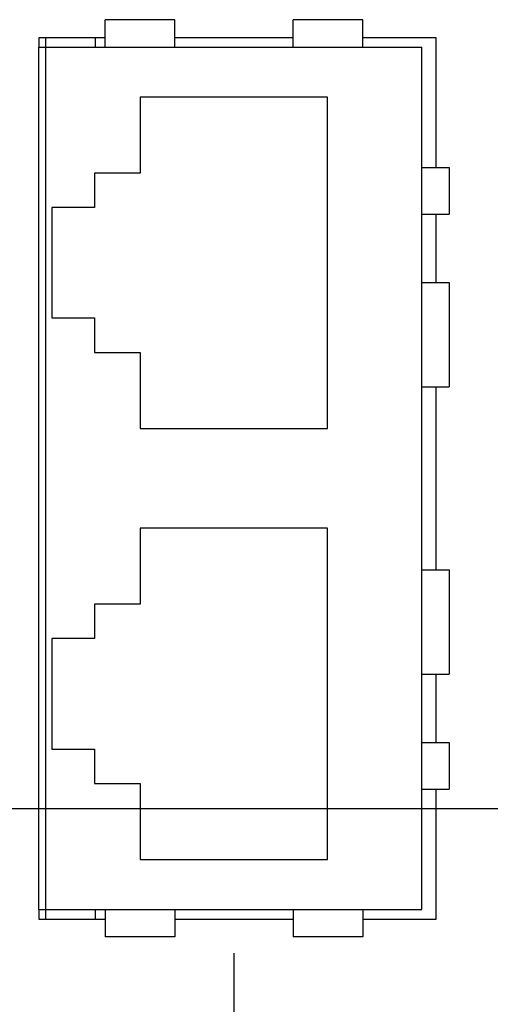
# Model space of a CAD drawing. Header units: inches. Extents: x 0 to 34, y 0 to 22.
# Tile 57 of 109: x 16.651 to 17.323, y 15.245 to 16.65. Entities that reach past the tile are written whole.
import ezdxf

# ---------------------------------------------------------------- set-up
doc = ezdxf.new("R2010")
doc.units = ezdxf.units.IN
doc.header["$LTSCALE"] = 1.87
doc.header["$MEASUREMENT"] = 0
doc.layers.get('0').update_dxf_attribs({"linetype": 'CONTINUOUS'})
doc.layers.add('DIMENSIONS', color=7, linetype='CONTINUOUS')
doc.styles.get("Standard").update_dxf_attribs({"font": 'txt', "width": 0.8})
doc.dimstyles.new('DIMSTYLE_1', dxfattribs={"dimtxt": 0.125, "dimasz": 0.18, "dimexe": 0.18, "dimexo": 0.0625, "dimgap": 0.09, "dimtad": 0, "dimtih": 1, "dimtoh": 1, "dimdec": 3, "dimzin": 4, "dimdsep": 46, "dimtxsty": 'STANDARD', "dimblk": '_FILLED', "dimblk1": '_FILLED', "dimblk2": '_FILLED', "dimcen": 0.09, "dimadec": 0, "dimazin": 0, "dimtp": 0.01, "dimtm": 0.01, "dimtfac": 1, "dimtdec": 3, "dimtofl": 0, "dimtmove": 0, "dimatfit": 3, "dimldrblk": '_FILLED', "dimfxl": 1, "dimtolj": 1, "dimtzin": 4, "dimarcsym": 0})

# ---------------------------------------------------------------- blocks, each defined once
blk = doc.blocks.new('_FILLED')
at = {"color": 0, "linetype": 'BYBLOCK'}
blk.add_solid([(0, 0), (-1, 0.1736), (-1, -0.1736)], dxfattribs=at)
blk = doc.blocks.new('*D15')
at = {"layer": 'DIMENSIONS', "color": 2, "linetype": 'CONTINUOUS'}
for p, q in [((18.1388, 15.4102), (18.1388, 13.1544)), ((15.3368, 14.6682), (15.3368, 13.1544)), ((15.3368, 13.2794), (16.0478, 13.2794)), ((18.1388, 13.2794), (17.4978, 13.2794))]:
    blk.add_line(p, q, dxfattribs=at)
at = {"layer": 'DIMENSIONS', "color": 2, "linetype": 'CONTINUOUS', "xscale": 0.18, "yscale": 0.18, "zscale": 0.18, "rotation": 180}
blk.add_blockref('_FILLED', (15.3368, 13.2794), dxfattribs=at)
at = {"layer": 'DIMENSIONS', "color": 2, "linetype": 'CONTINUOUS', "xscale": 0.18, "yscale": 0.18, "zscale": 0.18}
blk.add_blockref('_FILLED', (18.1388, 13.2794), dxfattribs=at)
at = {"layer": 'DIMENSIONS', "color": 2, "linetype": 'CONTINUOUS', "width": 0.8}
for s, p in [('[', (16.7353, 13.2169)), (']', (17.3353, 13.2169)), ('2.802', (16.1103, 13.2169)), ('71.17', (16.8353, 13.2169))]:
    blk.add_text(s, height=0.125, dxfattribs=at).set_placement(p)
blk = doc.blocks.new('*D16')
at = {"layer": 'DIMENSIONS', "color": 2, "linetype": 'CONTINUOUS'}
for p, q in [((16.9571, 15.3183), (16.9571, 13.9044)), ((15.3368, 14.7227), (15.3368, 13.9044)), ((16.1469, 14.0294), (14.8089, 14.0294)), ((15.3368, 14.0294), (16.1469, 14.0294)), ((16.9571, 14.0294), (16.1469, 14.0294))]:
    blk.add_line(p, q, dxfattribs=at)
at = {"layer": 'DIMENSIONS', "color": 2, "linetype": 'CONTINUOUS', "xscale": 0.18, "yscale": 0.18, "zscale": 0.18, "rotation": 180}
blk.add_blockref('_FILLED', (15.3368, 14.0294), dxfattribs=at)
at = {"layer": 'DIMENSIONS', "color": 2, "linetype": 'CONTINUOUS', "xscale": 0.18, "yscale": 0.18, "zscale": 0.18}
blk.add_blockref('_FILLED', (16.9571, 14.0294), dxfattribs=at)
at = {"layer": 'DIMENSIONS', "color": 2, "linetype": 'CONTINUOUS', "width": 0.8}
for s, p in [('1.620', (13.4214, 13.9669)), ('[', (14.0464, 13.9669)), ('41.16', (14.1464, 13.9669)), (']', (14.6464, 13.9669))]:
    blk.add_text(s, height=0.125, dxfattribs=at).set_placement(p)
blk = doc.blocks.new('*D19')
at = {"layer": 'DIMENSIONS', "color": 2, "linetype": 'CONTINUOUS'}
for p, q in [((18.0247, 15.524), (14.3998, 15.524)), ((14.5248, 15.524), (14.5248, 15.1517)), ((14.5248, 14.7795), (14.5248, 15.1517)), ((14.5248, 15.1517), (14.5248, 14.4442)), ((15.2633, 14.7795), (14.3998, 14.7795)), ((14.5248, 14.4442), (14.2377, 14.4442))]:
    blk.add_line(p, q, dxfattribs=at)
at = {"layer": 'DIMENSIONS', "color": 2, "linetype": 'CONTINUOUS', "xscale": 0.18, "yscale": 0.18, "zscale": 0.18}
for p, rotation in [((14.5248, 15.524), 90), ((14.5248, 14.7795), 270)]:
    blk.add_blockref('_FILLED', p, dxfattribs=dict(at, rotation=rotation))
at = {"layer": 'DIMENSIONS', "color": 2, "linetype": 'CONTINUOUS', "width": 0.8}
for s, p in [('[', (13.4752, 14.3817)), (']', (14.0752, 14.3817)), ('.744', (12.9502, 14.3817)), ('18.91', (13.5752, 14.3817))]:
    blk.add_text(s, height=0.125, dxfattribs=at).set_placement(p)

msp = doc.modelspace()

# ---------------------------------------------------------------- linework, layer by layer
at = {"color": 7, "linetype": 'CONTINUOUS'}
for p, q in [((16.7732, 16.6107), (16.7732, 16.65)), ((16.8726, 16.65), (16.7732, 16.65)), ((16.8726, 16.6107), (16.8726, 16.65)), ((17.0415, 16.6107), (17.0415, 16.65)), ((17.1409, 16.65), (17.0415, 16.65)), ((17.1409, 16.6107), (17.1409, 16.65)), ((16.6788, 16.624), (16.6788, 16.6107)), ((16.7732, 16.624), (16.6788, 16.624)), ((16.6888, 15.367), (16.6888, 16.624)), ((16.7593, 16.624), (16.7593, 16.6107)), ((17.0415, 16.624), (16.8726, 16.624)), ((17.2458, 16.624), (17.1409, 16.624)), ((17.2458, 16.439), (17.2458, 16.624)), ((16.6781, 16.6107), (16.6781, 15.3808)), ((16.6781, 16.6107), (17.2254, 16.6107)), ((17.2254, 15.3808), (17.2254, 16.6107)), ((16.8232, 16.5394), (16.8232, 16.4311)), ((17.0909, 16.5394), (16.8232, 16.5394)), ((17.0909, 16.067), (17.0909, 16.5394)), ((17.2254, 16.439), (17.2644, 16.439)), ((17.2644, 16.439), (17.2644, 16.3724)), ((16.7583, 16.4311), (16.7583, 16.3819)), ((16.8232, 16.4311), (16.7583, 16.4311)), ((16.6972, 16.3819), (16.6972, 16.2245)), ((16.7583, 16.3819), (16.6972, 16.3819)), ((17.2254, 16.3724), (17.2644, 16.3724)), ((17.2458, 16.275), (17.2458, 16.3724)), ((17.2254, 16.275), (17.2644, 16.275)), ((17.2644, 16.275), (17.2644, 16.1264)), ((16.6972, 16.2245), (16.7583, 16.2245)), ((16.7583, 16.2245), (16.7583, 16.1752)), ((16.7583, 16.1752), (16.8232, 16.1752)), ((16.8232, 16.1752), (16.8232, 16.067)), ((17.2254, 16.1264), (17.2644, 16.1264)), ((17.2458, 15.865), (17.2458, 16.1264)), ((16.8232, 16.067), (17.0909, 16.067)), ((16.8232, 15.9245), (16.8232, 15.8162)), ((17.0909, 15.9245), (16.8232, 15.9245)), ((17.0909, 15.452), (17.0909, 15.9245)), ((17.2254, 15.865), (17.2644, 15.865)), ((17.2644, 15.865), (17.2644, 15.7164)), ((16.7583, 15.8162), (16.7583, 15.767)), ((16.8232, 15.8162), (16.7583, 15.8162)), ((16.6972, 15.767), (16.6972, 15.6095)), ((16.7583, 15.767), (16.6972, 15.767)), ((17.2254, 15.7164), (17.2644, 15.7164)), ((17.2458, 15.619), (17.2458, 15.7164)), ((16.6972, 15.6095), (16.7583, 15.6095)), ((16.7583, 15.6095), (16.7583, 15.5603)), ((17.2254, 15.619), (17.2644, 15.619)), ((17.2644, 15.619), (17.2644, 15.5524)), ((16.7583, 15.5603), (16.8232, 15.5603)), ((16.8232, 15.5603), (16.8232, 15.452)), ((17.2254, 15.5524), (17.2644, 15.5524)), ((17.2458, 15.367), (17.2458, 15.5524)), ((16.8232, 15.452), (17.0909, 15.452)), ((16.6781, 15.3808), (17.2254, 15.3808)), ((16.6788, 15.3808), (16.6788, 15.367)), ((16.7593, 15.3808), (16.7593, 15.367)), ((16.7732, 15.3808), (16.7732, 15.3414)), ((16.8726, 15.3808), (16.8726, 15.3414)), ((17.0415, 15.3808), (17.0415, 15.3414)), ((17.1409, 15.3808), (17.1409, 15.3414)), ((16.6788, 15.367), (16.7732, 15.367)), ((16.8726, 15.367), (17.0415, 15.367)), ((17.1409, 15.367), (17.2458, 15.367)), ((16.8726, 15.3414), (16.7732, 15.3414)), ((17.1409, 15.3414), (17.0415, 15.3414))]:
    msp.add_line(p, q, dxfattribs=at)

# ---------------------------------------------------------------- dimensions: what is measured, and where the dimension line sits
at = {"layer": 'DIMENSIONS', "color": 2, "linetype": 'CONTINUOUS'}
dim = msp.add_linear_dim(base=(14.52476, 15.52396), p1=(15.26331, 14.77953), p2=(18.02472, 15.52396), angle=90, dimstyle='DIMSTYLE_1', dxfattribs=at)
dim.commit()
dim.dimension.update_dxf_attribs({"geometry": '*D19', "text_midpoint": (13.56272, 14.44418), "dimtype": 160})
for base, p1, p2, picture, middle in [((18.1388, 13.2794), (15.3368, 14.6682), (18.1388, 15.4102), '*D15', (16.7728, 13.2794)), ((16.9571, 14.0294), (15.3368, 14.7227), (16.9571, 15.3183), '*D16', (14.0839, 14.0294))]:
    dim = msp.add_linear_dim(base=base, p1=p1, p2=p2, dimstyle='DIMSTYLE_1', dxfattribs=at)
    dim.commit()
    dim.dimension.update_dxf_attribs({"geometry": picture, "text_midpoint": middle, "dimtype": 160})

doc.saveas('drawing.dxf')
